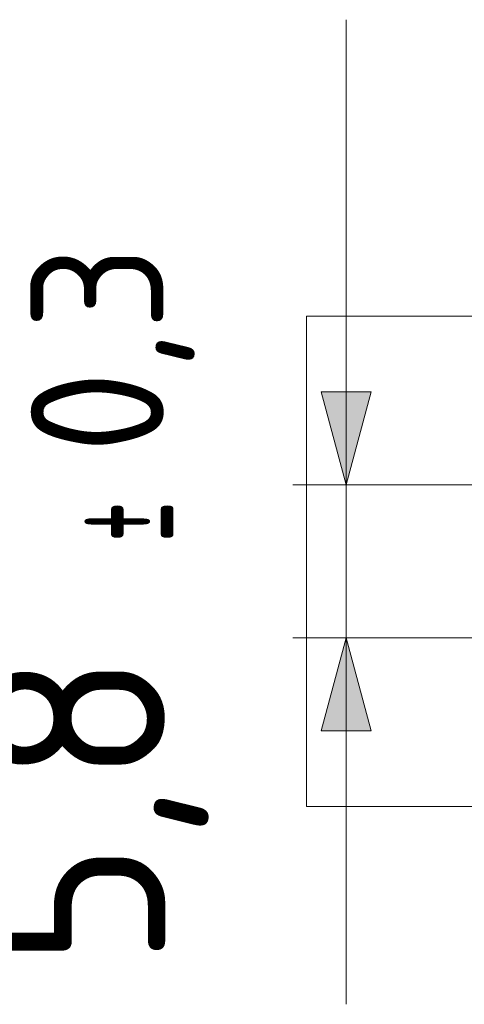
# Model space of a CAD drawing. Header units: inches. Extents: x -30 to 641, y 180 to 601.
# Tile 51 of 234: x -29 to -12, y 427 to 464. Entities that reach past the tile are written whole.
import ezdxf

# ---------------------------------------------------------------- set-up
doc = ezdxf.new("R2010")
doc.units = ezdxf.units.IN
doc.header["$MEASUREMENT"] = 0
doc.layers.add('1', color=7, linetype='Continuous')

# ---------------------------------------------------------------- blocks, each defined once
blk = doc.blocks.new('block 10')
at = {"layer": '1', "color": 8, "lineweight": 18, "true_color": 0x808080}
blk.add_lwpolyline([(-18.129, 434.524), (-18.129, 452.974)], dxfattribs=at)
blk = doc.blocks.new('block 11')
at = {"layer": '1', "color": 8, "lineweight": 18, "true_color": 0x808080}
blk.add_lwpolyline([(554.57, 452.974), (-18.129, 452.974)], dxfattribs=at)
blk = doc.blocks.new('block 13')
at = {"layer": '1', "color": 8, "lineweight": 18, "true_color": 0x808080}
blk.add_lwpolyline([(-18.129, 434.524), (554.57, 434.524)], dxfattribs=at)
blk = doc.blocks.new('block 9306')
at = {"layer": '1', "color": 35, "true_color": 0x99724c, "insert": (-21.81, 428.497), "char_height": 7, "attachment_point": 7, "rotation": 90}
blk.add_mtext('\\fDINPro|b0|i0|c0|p34;\\W0.9682;5,8', dxfattribs=at)
blk = doc.blocks.new('block 9307')
at = {"layer": '1', "color": 35, "true_color": 0x99724c, "insert": (-22.333, 444.469), "char_height": 5, "attachment_point": 7, "rotation": 90}
blk.add_mtext('\\fDINPro|b0|i0|c0|p34;\\W0.4742;±', dxfattribs=at)
blk = doc.blocks.new('block 9308')
at = {"layer": '1', "color": 35, "true_color": 0x99724c, "insert": (-22.333, 447.811), "char_height": 5, "attachment_point": 7, "rotation": 90}
blk.add_mtext('\\fDINPro|b0|i0|c0|p34;\\W0.9483;0,3', dxfattribs=at)
blk = doc.blocks.new('block 9309')
at = {"layer": '1', "color": 35, "lineweight": 13, "true_color": 0x99724c}
blk.add_lwpolyline([(-11.779, 440.874), (-18.639, 440.874)], dxfattribs=at)
blk = doc.blocks.new('block 9310')
at = {"layer": '1', "color": 35, "lineweight": 13, "true_color": 0x99724c}
blk.add_lwpolyline([(35.73, 446.624), (-18.639, 446.624)], dxfattribs=at)
blk = doc.blocks.new('block 9311')
at = {"layer": '1', "color": 35, "lineweight": 13, "true_color": 0x99724c}
blk.add_lwpolyline([(-16.639, 464.124), (-16.639, 427.08)], dxfattribs=at)
blk = doc.blocks.new('block 9312')
at = {"layer": '1', "lineweight": 0}
blk.add_lwpolyline([(-15.702, 437.374), (-17.577, 437.374), (-16.639, 440.874), (-15.702, 437.374)], dxfattribs=at)
blk = doc.blocks.new('block 9313')
at = {"layer": '1', "true_color": 0x99724c}
h = blk.add_hatch(color=35, dxfattribs=at)
h.dxf.hatch_style = 2
h.paths.add_polyline_path([(-15.702, 437.374), (-17.577, 437.374), (-16.639, 440.874)])
at = {"layer": '1', "lineweight": 0}
blk.add_lwpolyline([(-15.702, 437.374), (-17.577, 437.374), (-16.639, 440.874), (-15.702, 437.374), (-15.702, 437.374)], dxfattribs=at)
blk = doc.blocks.new('block 9314')
at = {"layer": '1', "lineweight": 0}
blk.add_lwpolyline([(-17.577, 450.124), (-15.702, 450.124), (-16.639, 446.624), (-17.577, 450.124)], dxfattribs=at)
blk = doc.blocks.new('block 9315')
at = {"layer": '1', "true_color": 0x99724c}
h = blk.add_hatch(color=35, dxfattribs=at)
h.dxf.hatch_style = 2
h.paths.add_polyline_path([(-17.577, 450.124), (-15.702, 450.124), (-16.639, 446.624)])
at = {"layer": '1', "lineweight": 0}
blk.add_lwpolyline([(-17.577, 450.124), (-15.702, 450.124), (-16.639, 446.624), (-17.577, 450.124), (-17.577, 450.124)], dxfattribs=at)

msp = doc.modelspace()

# ---------------------------------------------------------------- block references
at = {"layer": '1'}
for name in ['block 9311', 'block 9308', 'block 10', 'block 11', 'block 9314', 'block 9315', 'block 9307', 'block 9310', 'block 9306', 'block 9309', 'block 9312', 'block 9313', 'block 13']:
    msp.add_blockref(name, (0, 0), dxfattribs=at)

doc.saveas('drawing.dxf')
